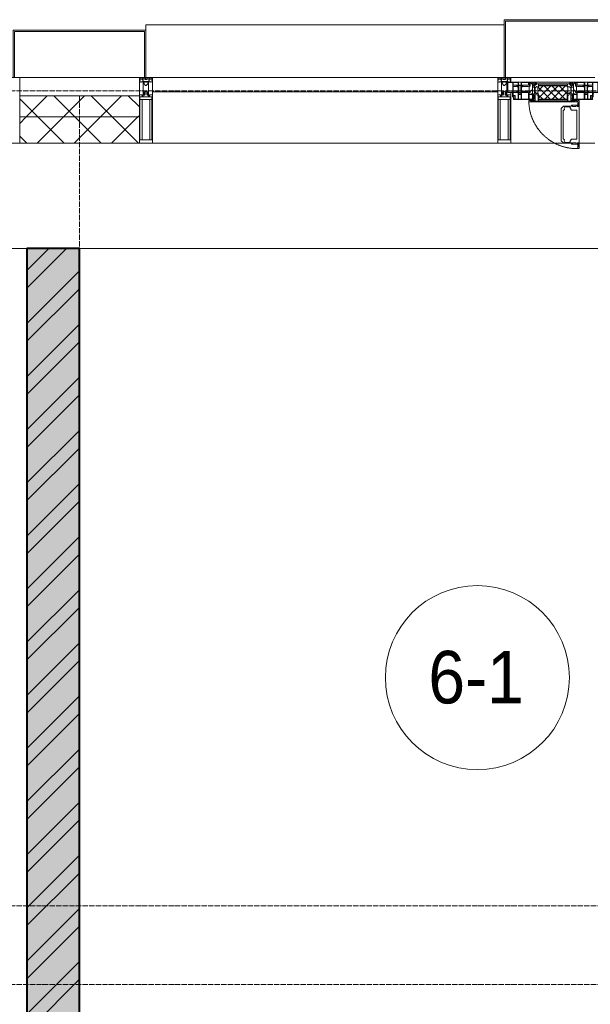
# Model space of a CAD drawing. Header units: millimetres. Extents: x 5617 to 137814, y 7718 to 189336.
# Tile 37 of 97: x 36228 to 38398, y 29625 to 33370. Entities that reach past the tile are written whole.
import ezdxf

# ---------------------------------------------------------------- set-up
doc = ezdxf.new("R2010")
doc.units = ezdxf.units.MM
for name, pattern in [('-D1-02х01', [3, 2, -1]), ('ADSK_Линия сетки', [25, 20, -2.5, 0, -2.5]), ('Линия сетки', [25, 20, -2.5, 0, -2.5])]:
    doc.linetypes.add(name, pattern=pattern)
for name, color, linetype, lineweight in [('Импосты витража', 7, 'Continuous', 18), ('Колонны', 7, 'Continuous', 18), ('Марки помещений', 7, 'Continuous', 20), ('Окна', 7, 'Continuous', 18), ('Оси', 7, 'Continuous', 9), ('Панели витража', 7, 'Continuous', 18), ('Перекрытия', 7, 'Continuous', 18), ('Стены разрез', 7, 'Continuous', 40), ('Стены штриховка', 7, 'Continuous', 40), ('Элементы узлов', 7, 'Continuous', 18)]:
    doc.layers.add(name, color=color, linetype=linetype, lineweight=lineweight)
doc.styles.add('Arial_3', font='arial.ttf', dxfattribs={"width": 0.9, "height": 200})
pattern_1 = [(45, (0, 0), (-70.71068, 70.71068), []), (135, (0, 0), (-70.71068, -70.71068), [])]

# ---------------------------------------------------------------- blocks, each defined once
blk = doc.blocks.new('135_SLK_K4_AR_rvt-1-МКСС_К4_L12_41_700_')
at = {"layer": 'Стены разрез', "lineweight": 9, "true_color": 0xaaaaaa}
h = blk.add_hatch(dxfattribs=at)
h.set_pattern_fill('FP_1', color=253, style=0, pattern_type=2)
h.set_pattern_definition([(50, (0, 0), (218.62117, -19.1268), [22.86, -251.46]), (355, (0, 0), (-42.29187, 229.2684), [18.288, -201.168]), (100.451, (18.22, -1.6), (176.33107, 210.13963), [19.428, -213.708]), (46.184, (0, 60.96), (325.29495, -50.45164), [34.29, -377.19]), (96.636, (27.1, 56.76), (284.883, 296.9127), [29.142, -320.562]), (351.184, (0, 60.96), (284.8858, 296.9107), [27.432, -301.752]), (21, (30.48, 45.72), (181.93753, -122.71832), [22.86, -251.46]), (326, (30.48, 45.72), (74.16223, 221.0262), [18.288, -201.168]), (71.451, (45.64, 35.5), (256.10035, 98.30526), [19.428, -213.708]), (37.5, (0, 0), (3.70639, 101.465895), [3.353, -195.377, 3.353, -200.863, -201.93]), (37.5, (0, 0), (3.70639, 101.465895), [-402.946, 3.353, -198.577]), (7.5, (0, 0), (80.18358, 120.21653), [3.353, -113.081, 3.353, -190.805, -76.962]), (7.5, (0, 0), (80.18358, 120.21653), [-310.591, 3.353, -73.609]), (327.5, (-67.97, 0), (162.708646, -6.87497), [3.353, -72.847, 3.353, -234.391, -315.468]), (327.5, (-67.97, 0), (162.708646, -6.87497), [-313.944, 3.353, -312.115]), (317.5, (-98.45, 0), (177.75468, 30.51183), [3.353, -95.707, 3.353, -154.534, -224.028]), (317.5, (-98.45, 0), (177.75468, 30.51183), [-256.946, 3.353, -220.675])])
h.paths.add_polyline_path([(100750, 25800), (100750, 32500), (100550, 32500), (100550, 25800)])
h = blk.add_hatch(dxfattribs=at)
h.set_pattern_fill('FP_2', color=253, style=0, pattern_type=2)
h.set_pattern_definition([(45, (0, 0), (-101.02788, 101.02788), []), (45, (67.35, 0), (-101.02788, 101.02788), [])])
h.paths.add_polyline_path([(100750, 25800), (100750, 32500), (100550, 32500), (100550, 25800)])
at = {"layer": 'Перекрытия', "color": 253, "true_color": 0xaaaaaa}
for p, q in [((100550, 32500), (97797.5, 32500)), ((104450, 32500), (100750, 32500))]:
    blk.add_line(p, q, dxfattribs=at)
at = {"layer": 'Стены разрез', "color": 253, "true_color": 0xaaaaaa}
for p, q in [((100750, 32500), (100550, 32500)), ((100550, 32500), (100550, 29100.4)), ((100750, 26550), (100750, 32500))]:
    blk.add_line(p, q, dxfattribs=at)
blk = doc.blocks.new('A_PAN_Створка - 383мм-7512614-МКСС_К4_L12_41_700_')
at = {"layer": 'Панели витража', "lineweight": 5}
h = blk.add_hatch(dxfattribs=at)
h.set_pattern_fill('FP_10', color=256, style=0, pattern_type=2)
h.set_pattern_definition([(45, (-102550, -33150), (-14.1421356, 14.1421356), []), (135, (-102550, -33150), (-14.1421356, -14.1421356), [])])
h.paths.add_polyline_path([(53.6, -82.7), (54.6, -81.8), (54.6, -63.4), (57.2, -60.8), (57.2, -36.4), (54.9, -34.1), (54.5, -31.8), (-54.5, -31.8), (-54.9, -34.1), (-57.2, -36.4), (-57.2, -60.8), (-54.6, -63.4), (-53.6, -82.7), (47.6, -82.7)])
at = {"layer": 'Окна', "lineweight": 5}
for p, q in [((-67.9, -17), (-171, -17)), ((-171, -17), (-171, -57)), ((-78, -84), (-78, -23.5)), ((-78, -23.5), (-67.9, -23.5)), ((-61.4, -23.5), (-70, -32.1)), ((-70, -32.1), (-70, -62.5)), ((67.9, -17), (-67.9, -17)), ((-61.4, -23.5), (-67.9, -17)), ((-67.9, -17), (-67.9, -23.5)), ((-67.9, -17), (67.9, -17)), ((-67.9, -23.5), (-64.6, -26.8)), ((-64.6, -26.8), (-61.4, -23.5)), ((61.4, -23.5), (-61.4, -23.5)), ((67.9, -17), (61.4, -23.5)), ((70, -32.1), (61.4, -23.5)), ((61.4, -23.5), (64.6, -26.8)), ((64.6, -26.8), (67.9, -23.5)), ((67.9, -23.5), (67.9, -17)), ((171, -17), (67.9, -17)), ((67.9, -23.5), (78, -23.5)), ((70, -62.5), (70, -32.1)), ((78, -23.5), (78, -84)), ((171, -57), (171, -17)), ((-171, -57), (-156, -57)), ((-153, -60), (-153, -73.5)), ((-153, -73.5), (-150, -73.5)), ((-150, -73.5), (-150, -84)), ((-70, -62.5), (-73.9, -62.5)), ((-73.9, -62.5), (-73.9, -87.5)), ((73.9, -62.5), (70, -62.5)), ((73.9, -87.5), (73.9, -62.5)), ((150, -84), (150, -73.5)), ((150, -73.5), (153, -73.5)), ((153, -73.5), (153, -60)), ((156, -57), (171, -57)), ((-150, -84), (-78, -84)), ((-73.9, -87.5), (-91.5, -87.5)), ((-91.5, -87.5), (-91.5, -92)), ((-91.5, -92), (91.5, -92)), ((-78, -84), (-73.9, -84)), ((39.7, -109), (31.1, -117.6)), ((70.1, -109), (39.7, -109)), ((45.9, -111.2), (45, -113.3)), ((63.3, -111.2), (45.9, -111.2)), ((64.1, -113), (63.3, -111.2)), ((70.1, -105.1), (70.1, -109)), ((95.1, -105.1), (70.1, -105.1)), ((73.9, -84), (78, -84)), ((91.5, -87.5), (73.9, -87.5)), ((74.1, -109.6), (74.1, -105.1)), ((89.1, -109.6), (74.1, -109.6)), ((78, -84), (150, -84)), ((89.1, -105.1), (89.1, -109.6)), ((91.5, -92), (91.5, -87.5)), ((93.1, -109.6), (93.1, -105.1)), ((97.9, -109.6), (93.1, -109.6)), ((95.1, -87.5), (95.1, -105.1)), ((99.6, -87.5), (95.1, -87.5)), ((97.9, -95.6), (95.1, -95.6)), ((97.9, -95.6), (97.9, -109.6)), ((99.6, -270.5), (99.6, -87.5)), ((31.1, -117.6), (31.1, -240.4)), ((41.4, -123.8), (39.1, -124.2)), ((39.1, -179), (39.1, -124.2)), ((41.4, -123.8), (43.5, -121.7)), ((45, -113.3), (42.3, -118.2)), ((42.3, -118.2), (43.5, -121.7)), ((64.1, -113), (66.7, -117)), ((66.7, -117), (68.6, -118.3)), ((68.6, -118.3), (68.6, -121.6)), ((68.6, -121.6), (71.1, -124.1)), ((71.1, -124.1), (89.5, -124.1)), ((89.5, -124.1), (90.6, -125.2)), ((90.6, -125.2), (90.6, -232.8)), ((39.1, -179), (39.1, -233.8)), ((39.7, -249), (31.1, -240.4)), ((41.4, -234.2), (39.1, -233.8)), ((70.1, -249), (39.7, -249)), ((41.4, -234.2), (43.5, -236.3)), ((42.3, -239.8), (43.5, -236.3)), ((45, -244.7), (42.3, -239.8)), ((45.9, -246.8), (45, -244.7)), ((63.3, -246.8), (45.9, -246.8)), ((64.1, -245), (63.3, -246.8)), ((64.1, -245), (66.7, -241)), ((66.7, -241), (68.6, -239.7)), ((68.6, -236.4), (71.1, -233.9)), ((68.6, -239.7), (68.6, -236.4)), ((70.1, -252.9), (70.1, -249)), ((95.1, -252.9), (70.1, -252.9)), ((71.1, -233.9), (89.5, -233.9)), ((74.1, -248.4), (74.1, -252.9)), ((89.1, -248.4), (74.1, -248.4)), ((89.1, -252.9), (89.1, -248.4)), ((89.5, -233.9), (90.6, -232.8)), ((93.1, -248.4), (93.1, -252.9)), ((97.9, -248.4), (93.1, -248.4)), ((95.1, -270.5), (95.1, -252.9)), ((97.9, -262.4), (97.9, -248.4)), ((97.9, -262.4), (95.1, -262.4)), ((99.6, -270.5), (95.1, -270.5))]:
    blk.add_line(p, q, dxfattribs=at)
at = {"layer": 'Окна', "color": 253, "lineweight": 5, "true_color": 0xaaaaaa}
for p, q in [((-171, -18.5), (-153.5, -18.5)), ((-153.5, -18.5), (-152, -20)), ((-152, -20), (-152, -73.5)), ((-150.5, -17), (-150.5, -29.4)), ((-132.4, -18.6), (-150.5, -18.6)), ((-150.5, -29.4), (-132.4, -29.4)), ((-150.5, -33.6), (-150.5, -68)), ((-136.3, -33.6), (-150.5, -33.6)), ((-137.2, -31), (-135.8, -35)), ((-132.5, -31), (-137.2, -31)), ((-132.1, -36.8), (-135.8, -35)), ((-132.5, -31.9), (-133.4, -33.7)), ((-133.4, -33.7), (-130.1, -35.3)), ((-132.5, -31.9), (-132.5, -31)), ((-132.4, -29.4), (-132.4, -18.6)), ((-132.1, -49), (-132.1, -36.8)), ((-131, -18.2), (-131, -29.5)), ((-120.8, -18.2), (-131, -18.2)), ((-131, -29.5), (-120.8, -29.5)), ((-131, -30.9), (-131, -33)), ((-120.8, -30.9), (-131, -30.9)), ((-129.4, -34.6), (-131, -33)), ((-130.1, -35.3), (-129.4, -34.6)), ((-130.1, -35.3), (-130.1, -50.4)), ((-122.4, -34.6), (-120.8, -33)), ((-121.7, -35.3), (-122.4, -34.6)), ((-118.4, -33.7), (-121.7, -35.3)), ((-121.7, -35.3), (-121.7, -50.4)), ((-120.8, -18.2), (-120.8, -29.5)), ((-120.8, -30.9), (-120.8, -33)), ((-119.7, -36.8), (-115.9, -35)), ((-119.7, -49), (-119.7, -36.8)), ((-119.3, -18.6), (-92.5, -18.6)), ((-119.3, -29.4), (-119.3, -18.6)), ((-92.5, -29.4), (-119.3, -29.4)), ((-119.3, -31), (-114.6, -31)), ((-119.3, -31.9), (-119.3, -31)), ((-119.3, -31.9), (-118.4, -33.7)), ((-114.6, -31), (-115.9, -35)), ((-94.1, -33.5), (-115.4, -33.5)), ((-89.9, -35.1), (-94.1, -33.5)), ((-92.5, -18.6), (-92.5, -29.4)), ((-90.8, -18.5), (-90.8, -29.4)), ((-87.3, -18.5), (-90.8, -18.5)), ((-90.8, -29.4), (-85.9, -29.4)), ((-89.9, -32.5), (-89.9, -35.1)), ((-85.9, -32.5), (-89.9, -32.5)), ((-89.9, -35.1), (-89.9, -50.9)), ((-87.3, -20.4), (-87.3, -18.5)), ((-87.3, -20.4), (-87.3, -21.9)), ((-84.8, -20.4), (-87.3, -20.4)), ((-87.3, -21.9), (-85.9, -21.9)), ((-85.9, -18.2), (-85.9, -20.4)), ((-75.9, -18.2), (-85.9, -18.2)), ((-85.9, -21.9), (-85.9, -29.4)), ((-85.9, -29.4), (-85.9, -32.5)), ((-83.4, -20.4), (-84.8, -20.4)), ((-70, -33.8), (-83.4, -20.4)), ((-78, -36.8), (-70, -36.8)), ((-78, -45.6), (-78, -36.8)), ((-75.9, -21.5), (-75.9, -18.2)), ((-75.9, -21.5), (-75.9, -23.5)), ((-74.9, -21.5), (-75.9, -21.5)), ((-75.9, -23.5), (-73, -23.5)), ((-74.9, -17.9), (-74.9, -21.5)), ((-68.9, -17.9), (-74.9, -17.9)), ((-67.2, -29.3), (-73, -23.5)), ((-70, -36.8), (-70, -33.8)), ((-68.9, -21.5), (-68.9, -17.9)), ((-67.9, -21.5), (-68.9, -21.5)), ((-67.9, -21.5), (-67.9, -23.5)), ((-67.9, -23.5), (-64.6, -26.8)), ((-64.6, -26.8), (-67.2, -29.3)), ((67.9, -23.5), (64.6, -26.8)), ((64.6, -26.8), (67.2, -29.3)), ((67.2, -29.3), (73, -23.5)), ((67.9, -21.5), (67.9, -23.5)), ((67.9, -21.5), (68.9, -21.5)), ((68.9, -17.9), (74.9, -17.9)), ((68.9, -21.5), (68.9, -17.9)), ((70, -33.8), (83.4, -20.4)), ((70, -36.8), (70, -33.8)), ((78, -36.8), (70, -36.8)), ((75.9, -23.5), (73, -23.5)), ((74.9, -17.9), (74.9, -21.5)), ((74.9, -21.5), (75.9, -21.5)), ((75.9, -18.2), (85.9, -18.2)), ((75.9, -21.5), (75.9, -18.2)), ((75.9, -21.5), (75.9, -23.5)), ((78, -45.6), (78, -36.8)), ((83.4, -20.4), (84.8, -20.4)), ((84.8, -20.4), (87.3, -20.4)), ((85.9, -18.2), (85.9, -20.4)), ((85.9, -21.9), (85.9, -29.4)), ((87.3, -21.9), (85.9, -21.9)), ((85.9, -29.4), (85.9, -32.5)), ((90.8, -29.4), (85.9, -29.4)), ((85.9, -32.5), (89.9, -32.5)), ((87.3, -18.5), (90.8, -18.5)), ((87.3, -20.4), (87.3, -18.5)), ((87.3, -20.4), (87.3, -21.9)), ((89.9, -32.5), (89.9, -35.1)), ((89.9, -35.1), (94.1, -33.5)), ((89.9, -35.1), (89.9, -50.9)), ((90.8, -18.5), (90.8, -29.4)), ((92.5, -18.6), (92.5, -29.4)), ((119.3, -18.6), (92.5, -18.6)), ((92.5, -29.4), (119.3, -29.4)), ((94.1, -33.5), (115.4, -33.5)), ((114.6, -31), (115.9, -35)), ((119.3, -31), (114.6, -31)), ((119.7, -36.8), (115.9, -35)), ((119.3, -31.9), (118.4, -33.7)), ((118.4, -33.7), (121.7, -35.3)), ((119.3, -29.4), (119.3, -18.6)), ((119.3, -31.9), (119.3, -31)), ((119.7, -49), (119.7, -36.8)), ((120.8, -18.2), (120.8, -29.5)), ((120.8, -18.2), (131, -18.2)), ((131, -29.5), (120.8, -29.5)), ((120.8, -30.9), (120.8, -33)), ((120.8, -30.9), (131, -30.9)), ((122.4, -34.6), (120.8, -33)), ((121.7, -35.3), (122.4, -34.6)), ((121.7, -35.3), (121.7, -50.4)), ((129.4, -34.6), (131, -33)), ((130.1, -35.3), (129.4, -34.6)), ((133.4, -33.7), (130.1, -35.3)), ((130.1, -35.3), (130.1, -50.4)), ((131, -18.2), (131, -29.5)), ((131, -30.9), (131, -33)), ((132.1, -36.8), (135.8, -35)), ((132.1, -49), (132.1, -36.8)), ((132.4, -18.6), (150.5, -18.6)), ((132.4, -29.4), (132.4, -18.6)), ((150.5, -29.4), (132.4, -29.4)), ((132.5, -31), (137.2, -31)), ((132.5, -31.9), (132.5, -31)), ((132.5, -31.9), (133.4, -33.7)), ((137.2, -31), (135.8, -35)), ((136.3, -33.6), (150.5, -33.6)), ((150.5, -17), (150.5, -29.4)), ((150.5, -33.6), (150.5, -68)), ((153.5, -18.5), (152, -20)), ((152, -20), (152, -73.5)), ((171, -18.5), (153.5, -18.5)), ((-171, -55.5), (-152, -55.5)), ((-136.4, -52.4), (-150.5, -52.4)), ((-150.5, -56.6), (-132.4, -56.6)), ((-150.5, -68), (-143.5, -68)), ((-150.5, -69.5), (-150.5, -73.5)), ((-145, -69.5), (-150.5, -69.5)), ((-145, -69.5), (-145, -79.5)), ((-143.5, -68), (-143.5, -81)), ((-137.2, -54.8), (-135.8, -50.8)), ((-132.5, -54.8), (-137.2, -54.8)), ((-132.1, -49), (-135.8, -50.8)), ((-133.4, -52), (-130.1, -50.4)), ((-132.5, -53.8), (-133.4, -52)), ((-132.5, -53.8), (-132.5, -54.8)), ((-132.4, -56.6), (-132.4, -82.5)), ((-129.4, -51.1), (-131, -52.7)), ((-131, -55.1), (-131, -52.7)), ((-120.8, -55.1), (-131, -55.1)), ((-131, -56.5), (-131, -62.6)), ((-131, -56.5), (-120.8, -56.5)), ((-120.8, -62.6), (-131, -62.6)), ((-131, -64.6), (-120.8, -64.6)), ((-131, -82.5), (-131, -64.6)), ((-130.1, -50.4), (-129.4, -51.1)), ((-121.7, -50.4), (-122.4, -51.1)), ((-122.4, -51.1), (-120.8, -52.7)), ((-118.4, -52), (-121.7, -50.4)), ((-120.8, -55.1), (-120.8, -52.7)), ((-120.8, -56.5), (-120.8, -62.6)), ((-120.8, -82.5), (-120.8, -64.6)), ((-119.7, -49), (-115.9, -50.8)), ((-119.3, -53.8), (-118.4, -52)), ((-119.3, -53.8), (-119.3, -54.8)), ((-119.3, -54.8), (-114.6, -54.8)), ((-119.3, -56.6), (-119.3, -82.5)), ((-92.5, -56.6), (-119.3, -56.6)), ((-114.6, -54.8), (-115.9, -50.8)), ((-94.1, -52.5), (-115.3, -52.5)), ((-89.9, -50.9), (-94.1, -52.5)), ((-92.5, -56.6), (-92.5, -82.5)), ((-90.8, -56.6), (-85.9, -56.6)), ((-90.8, -62.7), (-90.8, -56.6)), ((-80.4, -62.7), (-90.8, -62.7)), ((-90.8, -64.6), (-90.8, -82.5)), ((-80.1, -64.6), (-90.8, -64.6)), ((-89.9, -52.2), (-89.9, -50.9)), ((-89.9, -52.2), (-88.6, -53.5)), ((-85.9, -53.5), (-88.6, -53.5)), ((-85.9, -53.5), (-78, -45.6)), ((-85.9, -56.6), (-85.9, -53.5)), ((-80.4, -61.1), (-80.4, -62.7)), ((-78, -61.1), (-80.4, -61.1)), ((-80.1, -66.1), (-80.1, -64.6)), ((-78, -66.1), (-80.1, -66.1)), ((-78, -66.1), (-78, -61.1)), ((85.9, -53.5), (78, -45.6)), ((78, -61.1), (80.4, -61.1)), ((78, -66.1), (78, -61.1)), ((78, -66.1), (80.1, -66.1)), ((80.1, -64.6), (90.8, -64.6)), ((80.1, -66.1), (80.1, -64.6)), ((80.4, -61.1), (80.4, -62.7)), ((80.4, -62.7), (90.8, -62.7)), ((85.9, -53.5), (88.6, -53.5)), ((85.9, -56.6), (85.9, -53.5)), ((90.8, -56.6), (85.9, -56.6)), ((89.9, -52.2), (88.6, -53.5)), ((89.9, -50.9), (94.1, -52.5)), ((89.9, -52.2), (89.9, -50.9)), ((90.8, -62.7), (90.8, -56.6)), ((90.8, -64.6), (90.8, -82.5)), ((92.5, -56.6), (119.3, -56.6)), ((92.5, -56.6), (92.5, -82.5)), ((94.1, -52.5), (115.3, -52.5)), ((114.6, -54.8), (115.9, -50.8)), ((119.3, -54.8), (114.6, -54.8)), ((119.7, -49), (115.9, -50.8)), ((118.4, -52), (121.7, -50.4)), ((119.3, -53.8), (118.4, -52)), ((119.3, -53.8), (119.3, -54.8)), ((119.3, -56.6), (119.3, -82.5)), ((122.4, -51.1), (120.8, -52.7)), ((120.8, -55.1), (120.8, -52.7)), ((120.8, -55.1), (131, -55.1)), ((120.8, -56.5), (120.8, -62.6)), ((131, -56.5), (120.8, -56.5)), ((120.8, -62.6), (131, -62.6)), ((120.8, -82.5), (120.8, -64.6)), ((131, -64.6), (120.8, -64.6)), ((121.7, -50.4), (122.4, -51.1)), ((130.1, -50.4), (129.4, -51.1)), ((129.4, -51.1), (131, -52.7)), ((133.4, -52), (130.1, -50.4)), ((131, -55.1), (131, -52.7)), ((131, -56.5), (131, -62.6)), ((131, -82.5), (131, -64.6)), ((132.1, -49), (135.8, -50.8)), ((150.5, -56.6), (132.4, -56.6)), ((132.4, -56.6), (132.4, -82.5)), ((132.5, -53.8), (133.4, -52)), ((132.5, -53.8), (132.5, -54.8)), ((132.5, -54.8), (137.2, -54.8)), ((137.2, -54.8), (135.8, -50.8)), ((136.4, -52.4), (150.5, -52.4)), ((143.5, -68), (143.5, -81)), ((150.5, -68), (143.5, -68)), ((145, -69.5), (150.5, -69.5)), ((145, -69.5), (145, -79.5)), ((150.5, -69.5), (150.5, -73.5)), ((171, -55.5), (152, -55.5)), ((-148.5, -81), (-148.5, -82.5)), ((-143.5, -81), (-148.5, -81)), ((-148.5, -82.5), (-132.4, -82.5)), ((-131, -82.5), (-120.8, -82.5)), ((-119.3, -82.5), (-92.5, -82.5)), ((-90.8, -82.5), (-79.5, -82.5)), ((-78, -84), (-85, -84)), ((-85, -84), (-85, -87.5)), ((-85, -87.5), (-78, -87.5)), ((-79.5, -80.6), (-78, -80.6)), ((-79.5, -82.5), (-79.5, -80.6)), ((-78, -87.5), (-78, -84)), ((79.5, -80.6), (78, -80.6)), ((78, -87.5), (78, -84)), ((78, -84), (85, -84)), ((85, -87.5), (78, -87.5)), ((79.5, -82.5), (79.5, -80.6)), ((90.8, -82.5), (79.5, -82.5)), ((85, -84), (85, -87.5)), ((119.3, -82.5), (92.5, -82.5)), ((131, -82.5), (120.8, -82.5)), ((148.5, -82.5), (132.4, -82.5)), ((143.5, -81), (148.5, -81)), ((148.5, -81), (148.5, -82.5))]:
    blk.add_line(p, q, dxfattribs=at)
at = {"layer": 'Окна', "lineweight": 5}
for centre, start, end in [((-156, -60), 0, 90), ((156, -60), 90, 180)]:
    blk.add_arc(centre, 3, start, end, dxfattribs=at)
at = {"layer": 'Окна', "linetype": '-D1-02х01', "lineweight": 5}
blk.add_arc((91.4, -87.5), 183, 181.4091, 271.1445, dxfattribs=at)
at = {"layer": 'Элементы узлов', "color": 253, "lineweight": 5, "true_color": 0xaaaaaa}
for p, q in [((-70, -32.1), (-61.4, -23.5)), ((-70, -62.5), (-70, -32.1)), ((-67.8, -38.3), (-65.7, -37.4)), ((-65.7, -37.4), (-60.8, -34.7)), ((61.4, -23.5), (-61.4, -23.5)), ((-60.8, -34.7), (-57.3, -35.9)), ((-55.2, -33.8), (-57.3, -35.9)), ((-54.9, -34.1), (-57.2, -36.4)), ((-57.2, -36.4), (-57.2, -60.8)), ((-55.2, -33.8), (-54.8, -31.5)), ((-54.9, -25.8), (-53.9, -24.8)), ((-54.9, -29.5), (-54.9, -25.8)), ((-53.9, -30.5), (-54.9, -29.5)), ((-54.5, -31.8), (-54.9, -34.1)), ((0, -31.5), (-54.8, -31.5)), ((54.5, -31.8), (-54.5, -31.8)), ((-53.9, -24.8), (53.9, -24.8)), ((53.9, -30.5), (-53.9, -30.5)), ((0, -31.5), (54.8, -31.5)), ((54.9, -25.8), (53.9, -24.8)), ((53.9, -30.5), (54.9, -29.5)), ((54.9, -34.1), (54.5, -31.8)), ((55.2, -33.8), (54.8, -31.5)), ((54.9, -29.5), (54.9, -25.8)), ((57.2, -36.4), (54.9, -34.1)), ((55.2, -33.8), (57.3, -35.9)), ((57.2, -60.8), (57.2, -36.4)), ((60.8, -34.7), (57.3, -35.9)), ((65.7, -37.4), (60.8, -34.7)), ((70, -32.1), (61.4, -23.5)), ((67.8, -38.3), (65.7, -37.4)), ((70, -62.5), (70, -32.1)), ((-73.9, -62.5), (-70, -62.5)), ((-73.9, -87.5), (-73.9, -62.5)), ((-69.4, -66.5), (-73.9, -66.5)), ((-69.4, -81.5), (-69.4, -66.5)), ((-61.7, -62.5), (-67.9, -62.5)), ((-67.9, -62.5), (-67.9, -89.3)), ((-67.8, -55.7), (-67.8, -38.3)), ((-66, -56.5), (-67.8, -55.7)), ((-66, -56.5), (-62, -59.1)), ((-62, -59.1), (-60.7, -61)), ((-61.7, -64.9), (-61.7, -62.5)), ((-60.1, -67.7), (-61.7, -64.9)), ((-60.7, -61), (-57.4, -61)), ((-56.4, -67.7), (-60.1, -67.7)), ((-57.4, -61), (-54.9, -63.5)), ((-57.2, -60.8), (-54.6, -63.4)), ((-56.4, -89.4), (-56.4, -67.7)), ((-54.9, -63.5), (-54.9, -81.9)), ((-54.6, -63.4), (-54.6, -81.8)), ((54.6, -63.4), (57.2, -60.8)), ((54.6, -81.8), (54.6, -63.4)), ((57.4, -61), (54.9, -63.5)), ((54.9, -63.5), (54.9, -81.9)), ((56.4, -67.7), (60.1, -67.7)), ((56.4, -89.4), (56.4, -67.7)), ((60.7, -61), (57.4, -61)), ((60.1, -67.7), (61.7, -64.9)), ((62, -59.1), (60.7, -61)), ((61.7, -62.5), (67.9, -62.5)), ((61.7, -64.9), (61.7, -62.5)), ((66, -56.5), (62, -59.1)), ((66, -56.5), (67.8, -55.7)), ((67.8, -55.7), (67.8, -38.3)), ((67.9, -62.5), (67.9, -89.3)), ((69.4, -66.5), (73.9, -66.5)), ((69.4, -81.5), (69.4, -66.5)), ((73.9, -62.5), (70, -62.5)), ((73.9, -87.5), (73.9, -62.5)), ((-91.5, -87.5), (-73.9, -87.5)), ((-91.5, -92), (-91.5, -87.5)), ((-91.5, -92), (91.5, -92)), ((-83.4, -90.3), (-83.4, -87.5)), ((-83.4, -90.3), (-69.4, -90.3)), ((-73.9, -81.5), (-69.4, -81.5)), ((-69.4, -85.5), (-73.9, -85.5)), ((-69.4, -90.3), (-69.4, -85.5)), ((-67.9, -89.3), (-66.9, -90.3)), ((-66.9, -90.3), (-57.4, -90.3)), ((-57.4, -90.3), (-56.4, -89.4)), ((-54.9, -81.9), (-53.8, -83)), ((-54.9, -85.6), (-53.9, -84.6)), ((-54.9, -89.3), (-54.9, -85.6)), ((-53.9, -90.3), (-54.9, -89.3)), ((-54.6, -81.8), (-53.6, -82.7)), ((-53.9, -84.6), (53.9, -84.6)), ((53.9, -90.3), (-53.9, -90.3)), ((53.8, -83), (-53.8, -83)), ((-53.6, -82.7), (53.6, -82.7)), ((53.6, -82.7), (54.6, -81.8)), ((54.9, -81.9), (53.8, -83)), ((54.9, -85.6), (53.9, -84.6)), ((53.9, -90.3), (54.9, -89.3)), ((54.9, -89.3), (54.9, -85.6)), ((57.4, -90.3), (56.4, -89.4)), ((66.9, -90.3), (57.4, -90.3)), ((67.9, -89.3), (66.9, -90.3)), ((73.9, -81.5), (69.4, -81.5)), ((69.4, -85.5), (73.9, -85.5)), ((69.4, -90.3), (69.4, -85.5)), ((83.4, -90.3), (69.4, -90.3)), ((91.5, -87.5), (73.9, -87.5)), ((83.4, -90.3), (83.4, -87.5)), ((91.5, -92), (91.5, -87.5))]:
    blk.add_line(p, q, dxfattribs=at)
blk = doc.blocks.new('System Panel - A_PAN_Glass-7513417-МКСС_К4_L12_41_700_')
at = {"layer": 'Панели витража', "color": 253, "lineweight": 5, "true_color": 0xaaaaaa}
for p, q in [((656.25, 0), (-656.25, 0)), ((-656.25, 0), (-656.25, -55)), ((656.25, -55), (656.25, 0)), ((-656.25, -55), (656.25, -55))]:
    blk.add_line(p, q, dxfattribs=at)
blk = doc.blocks.new('Rectangular Mullion - R_StandardFrame_50Wx250H-5816488-МКСС_К4_L12_41_700_')
at = {"layer": 'Импосты витража', "color": 253, "lineweight": 5, "true_color": 0xaaaaaa}
for p, q in [((102620.1, 32900), (102390, 32900)), ((102710, 32900), (102649.6, 32900))]:
    blk.add_line(p, q, dxfattribs=at)
blk = doc.blocks.new('Rectangular Mullion - R_StandardFrame_50Wx250H-V85-МКСС_К4_L12_41_700_')
at = {"layer": 'Импосты витража', "color": 253, "lineweight": 5, "true_color": 0xaaaaaa}
blk.add_line((132872.5, 32900), (131560, 32900), dxfattribs=at)
blk = doc.blocks.new('Rectangular Mullion - R_StandardFrame_50Wx250H-V82-МКСС_К4_L12_41_700_')
at = {"layer": 'Импосты витража', "color": 253, "lineweight": 5, "true_color": 0xaaaaaa}
for p, q in [((-25, 135.1), (-25, 250)), ((-25, 250), (25, 250)), ((25, 250), (25, 0)), ((-25, 113.4), (-25, 128.4)), ((-25, 0), (-25, 110.1)), ((0, 0), (-25, 0)), ((25, 0), (5, 0))]:
    blk.add_line(p, q, dxfattribs=at)
blk = doc.blocks.new('Rectangular Mullion - 50Wx250H-2623690-МКСС_К4_L12_41_700_')
at = {"layer": 'Элементы узлов', "color": 253, "lineweight": 5, "true_color": 0xaaaaaa}
for p, q in [((-25, 65.2), (-25, 250)), ((-25, 250), (0, 250)), ((-23, 237.3), (0, 237.3)), ((-23, 237.3), (-23, 73.6)), ((-14.9, 84), (-14.9, 237.3)), ((25, 250), (0, 250)), ((23, 237.3), (0, 237.3)), ((14.9, 84), (14.9, 237.3)), ((23, 237.3), (23, 73.6)), ((25, 65.2), (25, 250)), ((0, 84), (-23, 84)), ((0, 84), (23, 84)), ((-14, 65.2), (-25, 65.2)), ((-0.5, 73.6), (-23, 73.6)), ((-14, 71.3), (-14, 65.2)), ((-10, 71.3), (-14, 71.3)), ((-10, 53), (-10, 71.3)), ((-8.7, 53), (-10, 53)), ((-10, 53), (-10, 17)), ((-8.7, 53), (-7, 54.7)), ((-7, 65.2), (-5.9, 67.3)), ((-7, 65.2), (-7, 54.7)), ((-4.1, 67.3), (-5.9, 67.3)), ((-4.1, 67.3), (-2.9, 65.1)), ((-2.9, 65.1), (-2.9, 54.6)), ((-1.3, 53), (-2.9, 54.6)), ((0, 53), (-1.3, 53)), ((0, 53), (1.3, 53)), ((0.5, 73.6), (23, 73.6)), ((1.3, 53), (2.9, 54.6)), ((4.1, 67.3), (2.9, 65.1)), ((2.9, 65.1), (2.9, 54.6)), ((4.1, 67.3), (5.9, 67.3)), ((7, 65.2), (5.9, 67.3)), ((7, 65.2), (7, 54.7)), ((8.7, 53), (7, 54.7)), ((8.7, 53), (10, 53)), ((10, 71.3), (14, 71.3)), ((10, 53), (10, 71.3)), ((10, 53), (10, 17)), ((14, 71.3), (14, 65.2)), ((14, 65.2), (25, 65.2)), ((-23.8, 14.6), (-25, 14.2)), ((-25, 0), (-25, 14.2)), ((-22.3, 17), (-23.8, 17)), ((-23.8, 17), (-23.8, 14.6)), ((-22.5, 10.6), (-23.8, 14.6)), ((-22.5, 10.6), (-23.7, 9.9)), ((-23.7, 1.3), (-23.7, 9.9)), ((-23.7, 1.3), (-11.8, 1.3)), ((-23.2, 10.2), (-22.5, 8)), ((-22.5, 8), (-22.5, 4.5)), ((-21.3, 4.5), (-22.5, 4.5)), ((-22.3, 17), (-22.3, 16)), ((-22.3, 16), (-21.3, 16)), ((-19, 17.6), (-21.3, 16)), ((-21.3, 4.5), (-21.3, 6.5)), ((-21.3, 6.5), (-14.2, 6.5)), ((-18.4, 16.6), (-19, 17.6)), ((-7.4, 16.6), (-18.4, 16.6)), ((-14.2, 6.5), (-14.2, 4.5)), ((-13.2, 4.5), (-14.2, 4.5)), ((-13.2, 4.5), (-12.2, 7.2)), ((-12.7, 7.6), (-11.3, 11.4)), ((-12.7, 7.6), (-11.8, 6.9)), ((-12.2, 9), (-12.2, 14.8)), ((-12.2, 14.8), (0, 14.8)), ((-11.8, 1.3), (-11.8, 6.9)), ((-10.5, 11.2), (-11.3, 11.4)), ((-10.5, 1.5), (-10.5, 11.2)), ((-4.8, 1.5), (-10.5, 1.5)), ((-10, 17), (-7.5, 17)), ((-8.5, 23), (-1.5, 30)), ((-8.5, 18.5), (-8.5, 23)), ((-7.5, 18.5), (-8.5, 18.5)), ((-7.5, 17), (-7.5, 18.5)), ((-7.4, 18), (-7.4, 16.6)), ((-2.6, 18), (-7.4, 18)), ((0, 8), (-4.8, 8)), ((-4.8, 1.5), (-4.8, 8)), ((-2.6, 18), (-2.6, 16.8)), ((-2.6, 16.8), (0, 16.8)), ((-1.5, 30), (0, 30)), ((1.5, 30), (0, 30)), ((2.6, 16.8), (0, 16.8)), ((0, 14.8), (0, 16.8)), ((0, 14.8), (0, 16.8)), ((12.2, 14.8), (0, 14.8)), ((0, 0), (0, 8)), ((0, 8), (4.8, 8)), ((0, 0), (0, 8)), ((8.5, 23), (1.5, 30)), ((2.6, 18), (2.6, 16.8)), ((2.6, 18), (7.4, 18)), ((4.8, 1.5), (4.8, 8)), ((4.8, 1.5), (10.5, 1.5)), ((7.4, 18), (7.4, 16.6)), ((7.4, 16.6), (18.4, 16.6)), ((7.5, 18.5), (8.5, 18.5)), ((7.5, 17), (7.5, 18.5)), ((10, 17), (7.5, 17)), ((8.5, 18.5), (8.5, 23)), ((10.5, 11.2), (11.3, 11.4)), ((10.5, 1.5), (10.5, 11.2)), ((12.7, 7.6), (11.3, 11.4)), ((12.7, 7.6), (11.8, 6.9)), ((11.8, 1.3), (11.8, 6.9)), ((23.7, 1.3), (11.8, 1.3)), ((12.2, 9), (12.2, 14.8)), ((13.2, 4.5), (12.2, 7.2)), ((13.2, 4.5), (14.2, 4.5)), ((21.3, 6.5), (14.2, 6.5)), ((14.2, 6.5), (14.2, 4.5)), ((18.4, 16.6), (19, 17.6)), ((19, 17.6), (21.3, 16)), ((22.3, 16), (21.3, 16)), ((21.3, 4.5), (21.3, 6.5)), ((21.3, 4.5), (22.5, 4.5)), ((22.3, 17), (22.3, 16)), ((22.3, 17), (23.8, 17)), ((22.5, 10.6), (23.8, 14.6)), ((22.5, 10.6), (23.7, 9.9)), ((23.2, 10.2), (22.5, 8)), ((22.5, 8), (22.5, 4.5)), ((23.7, 1.3), (23.7, 9.9)), ((23.8, 17), (23.8, 14.6)), ((23.8, 14.6), (25, 14.2)), ((25, 0), (25, 14.2)), ((-25, 0), (0, 0)), ((25, 0), (0, 0))]:
    blk.add_line(p, q, dxfattribs=at)
for centre, start, end in [((-0.5, 73.1), 360, 90), ((0.5, 73.1), 90, 180)]:
    blk.add_arc(centre, 0.5, start, end, dxfattribs=at)
blk = doc.blocks.new('Rectangular Mullion - R_StandardFrame_50Wx250H-7511672-МКСС_К4_L12_41_700_')
at = {"layer": 'Импосты витража', "color": 253, "lineweight": 5, "true_color": 0xaaaaaa}
for p, q in [((-25, 0), (-25, 250)), ((-25, 250), (25, 250)), ((25, 250), (25, 0)), ((-5, 0), (-25, 0)), ((25, 0), (0, 0))]:
    blk.add_line(p, q, dxfattribs=at)
blk = doc.blocks.new('Rectangular Mullion - R_StandardFrame_50Wx250H-V87-МКСС_К4_L12_41_700_')
at = {"layer": 'Импосты витража', "color": 253, "lineweight": 5, "true_color": 0xaaaaaa}
for p, q in [((-25, 0), (-25, 250)), ((-25, 250), (25, 250)), ((25, 250), (25, 57)), ((0, 0), (-25, 0)), ((25, 0), (5, 0)), ((25, 17), (25, 0))]:
    blk.add_line(p, q, dxfattribs=at)
blk = doc.blocks.new('A_SLK_PAN_Type1 - Прямой тип панели-6538195-МКСС_К4_L12_41_700_')
at = {"layer": 'Колонны', "lineweight": 5}
for p, q in [((-247.5, 0), (-252.5, 0)), ((-252.5, 0), (-252.5, -180)), ((-247.5, -175), (-247.5, 0)), ((227.5, 0), (-227.5, 0)), ((247.5, 0), (247.5, -175)), ((252.5, 0), (247.5, 0)), ((252.5, -180), (252.5, 0)), ((-252.5, -180), (252.5, -180)), ((247.5, -175), (-247.5, -175))]:
    blk.add_line(p, q, dxfattribs=at)
blk = doc.blocks.new('A_SLK_PAN_Type1 - Прямой тип панели Ф-1_1-7501652-МКСС_К4_L12_41_700_')
at = {"layer": 'Колонны', "lineweight": 5}
for p, q in [((-180, 0), (-185, 0)), ((-185, 0), (-185, -220)), ((-180, -215), (-180, 0)), ((160, 0), (-160, 0)), ((180, 0), (180, -215)), ((185, 0), (180, 0)), ((185, -220), (185, 0)), ((-185, -220), (185, -220)), ((180, -215), (-180, -215))]:
    blk.add_line(p, q, dxfattribs=at)
blk = doc.blocks.new('A_OGR_PAN_Отлив - A_OGR_PAN_Отлив-6266072-МКСС_К4_L12_41_700_')
at = {"layer": 'Колонны', "color": 253, "lineweight": 5, "true_color": 0xaaaaaa}
for p in [(681.25, 200), (-681.25, 180)]:
    blk.add_line(p, (-681.25, 200), dxfattribs=at)
blk = doc.blocks.new('135_SLK_K4_AR_FCD_rvt-1-МКСС_К4_L12_41_700_')
at = {"layer": 'Стены разрез', "lineweight": 5, "true_color": 0xaaaaaa}
h = blk.add_hatch(dxfattribs=at)
h.set_pattern_fill('FP_4', color=253, style=0, pattern_type=2)
h.set_pattern_definition(pattern_1)
h.paths.add_polyline_path([(100977.5, 33000), (100977.5, 33080), (100522.5, 33080), (100522.5, 33000), (100849.4, 33000)])
h = blk.add_hatch(dxfattribs=at)
h.set_pattern_fill('FP_4', color=253, style=0, pattern_type=2)
h.set_pattern_definition(pattern_1)
h.paths.add_polyline_path([(100977.5, 32900), (100977.5, 33000), (100522.5, 33000), (100522.5, 32900), (100849.4, 32900)])
at = {"layer": 'Стены разрез', "color": 253, "lineweight": 9, "true_color": 0xaaaaaa}
for p, q in [((100977.5, 33080), (100522.5, 33080)), ((100522.5, 33080), (100522.5, 32900)), ((100977.5, 32900), (100977.5, 33080)), ((100522.5, 32900), (100977.5, 32900))]:
    blk.add_line(p, q, dxfattribs=at)
at = {"layer": 'Стены штриховка', "color": 253, "lineweight": 9, "true_color": 0xaaaaaa}
blk.add_line((100977.5, 33000), (100522.5, 33000), dxfattribs=at)
at = {"layer": 'Импосты витража', "color": 253, "lineweight": 5, "true_color": 0xaaaaaa, "extrusion": (0, 0, -1), "rotation": 180}
for name, p in [('Rectangular Mullion - R_StandardFrame_50Wx250H-V82-МКСС_К4_L12_41_700_', (-100497.5, 33150)), ('Rectangular Mullion - 50Wx250H-2623690-МКСС_К4_L12_41_700_', (-101002.5, 33150)), ('Rectangular Mullion - R_StandardFrame_50Wx250H-7511672-МКСС_К4_L12_41_700_', (-101002.5, 33150)), ('Rectangular Mullion - 50Wx250H-2623690-МКСС_К4_L12_41_700_', (-102365, 33150)), ('Rectangular Mullion - R_StandardFrame_50Wx250H-V87-МКСС_К4_L12_41_700_', (-102365, 33150))]:
    blk.add_blockref(name, p, dxfattribs=at)
at = {"layer": 'Импосты витража', "color": 253, "lineweight": 5, "true_color": 0xaaaaaa}
for name, p in [('Rectangular Mullion - R_StandardFrame_50Wx250H-V85-МКСС_К4_L12_41_700_', (-30532.5, 0)), ('Rectangular Mullion - R_StandardFrame_50Wx250H-5816488-МКСС_К4_L12_41_700_', (0, 0))]:
    blk.add_blockref(name, p, dxfattribs=at)
at = {"layer": 'Колонны', "color": 253, "lineweight": 5, "true_color": 0xaaaaaa, "rotation": 180}
for name, p in [('A_SLK_PAN_Type1 - Прямой тип панели Ф-1_1-7501652-МКСС_К4_L12_41_700_', (102550, 33150)), ('A_SLK_PAN_Type1 - Прямой тип панели-6538195-МКСС_К4_L12_41_700_', (100750, 33150))]:
    blk.add_blockref(name, p, dxfattribs=at)
at = {"layer": 'Колонны', "color": 253, "lineweight": 5, "true_color": 0xaaaaaa}
blk.add_blockref('A_OGR_PAN_Отлив - A_OGR_PAN_Отлив-6266072-МКСС_К4_L12_41_700_', (101683.8, 33150), dxfattribs=at)
at = {"layer": 'Панели витража', "color": 253, "lineweight": 5, "true_color": 0xaaaaaa}
for name, p in [('System Panel - A_PAN_Glass-7513417-МКСС_К4_L12_41_700_', (101683.8, 33150)), ('A_PAN_Створка - 383мм-7512614-МКСС_К4_L12_41_700_', (102550, 33150))]:
    blk.add_blockref(name, p, dxfattribs=at)
blk = doc.blocks.new('050_Марка_Помещение - Номер-620969-МКСС_К4_L12_41_700_')
at = {"layer": 'Марки помещений'}
blk.add_circle((0, 0), 3.5, dxfattribs=at)

msp = doc.modelspace()

# ---------------------------------------------------------------- linework, layer by layer
at = {"layer": 'Оси', "linetype": 'ADSK_Линия сетки'}
for p, q in [((72455.4, 33100), (25603.7, 33100)), ((72455.4, 30000), (26873.7, 30000)), ((72455.4, 29700), (25603.7, 29700))]:
    msp.add_line(p, q, dxfattribs=at)
at = {"layer": 'Оси', "linetype": 'Линия сетки'}
msp.add_line((36455.4, 12025.7), (36455.4, 33080), dxfattribs=at)

# ---------------------------------------------------------------- block references
at = {"lineweight": 5}
for name in ['135_SLK_K4_AR_FCD_rvt-1-МКСС_К4_L12_41_700_', '135_SLK_K4_AR_rvt-1-МКСС_К4_L12_41_700_']:
    msp.add_blockref(name, (-64294.6, 0), dxfattribs=at)
at = {"layer": 'Марки помещений', "xscale": 99.99999999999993, "yscale": 99.99999999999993, "zscale": 99.99999999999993}
msp.add_blockref('050_Марка_Помещение - Номер-620969-МКСС_К4_L12_41_700_', (37968.3, 30867.7), dxfattribs=at)

# ---------------------------------------------------------------- texts
at = {"layer": 'Марки помещений', "lineweight": 9, "insert": (37781.7, 30969.4), "char_height": 200, "width": 447.342, "attachment_point": 1, "style": 'Arial_3'}
msp.add_mtext('6-1', dxfattribs=at)

doc.saveas('drawing.dxf')
